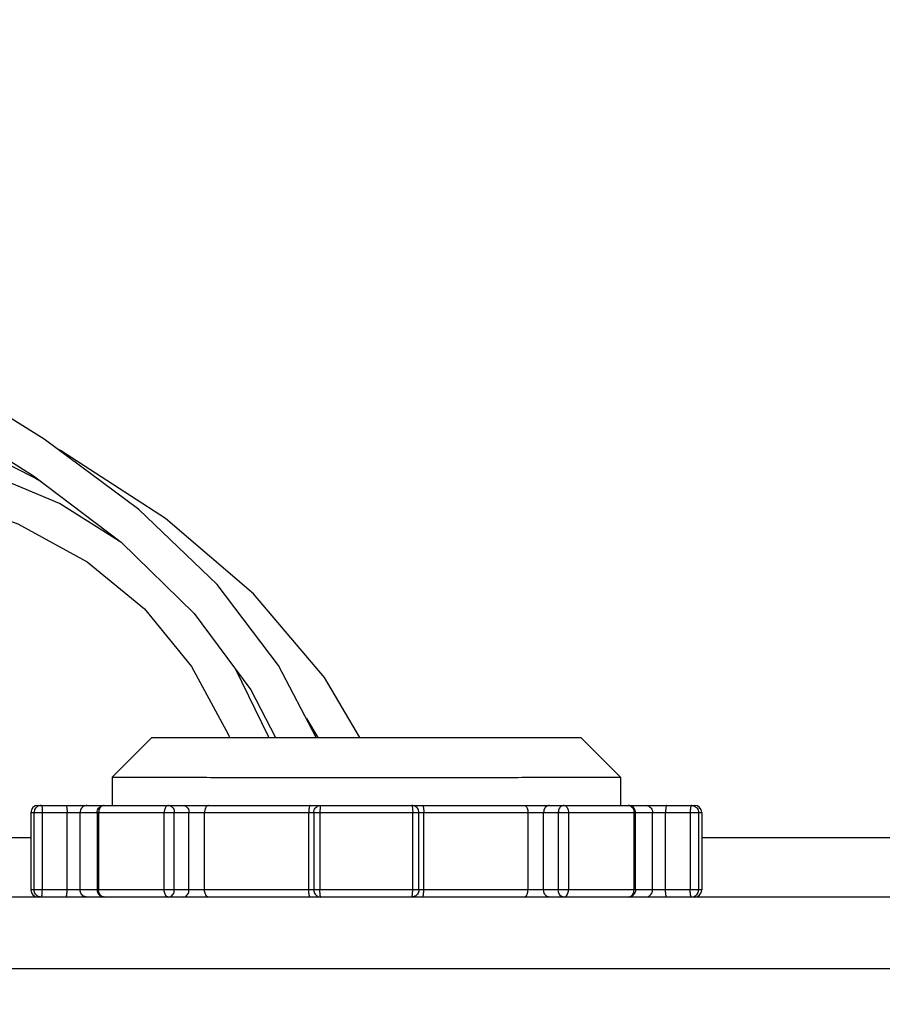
# Model space of a CAD drawing. Header units: inches. Extents: x 0 to 34, y 0 to 22.
# Tile 21 of 27: x 20.832 to 21.544, y 13.77 to 14.583. Entities that reach past the tile are written whole.
import ezdxf

# ---------------------------------------------------------------- set-up
doc = ezdxf.new("R2010")
doc.units = ezdxf.units.IN
doc.header["$LTSCALE"] = 1.87
doc.header["$MEASUREMENT"] = 0
doc.layers.get('0').update_dxf_attribs({"linetype": 'CONTINUOUS'})
doc.layers.add('DIMENSIONS', color=7, linetype='CONTINUOUS')
doc.styles.get("Standard").update_dxf_attribs({"font": 'txt', "width": 0.8})
doc.dimstyles.new('DIMSTYLE_1', dxfattribs={"dimtxt": 0.125, "dimasz": 0.1875, "dimexe": 0.18, "dimexo": 0.0625, "dimgap": 0.09, "dimtad": 0, "dimtih": 1, "dimtoh": 1, "dimdec": 3, "dimlfac": 2, "dimzin": 4, "dimdsep": 46, "dimtxsty": 'STANDARD', "dimblk": '_FILLED', "dimblk1": '_FILLED', "dimblk2": '_FILLED', "dimcen": 0.09, "dimadec": 0, "dimazin": 0, "dimtp": 0.01, "dimtm": 0.01, "dimtfac": 1, "dimtdec": 3, "dimtofl": 0, "dimtmove": 0, "dimatfit": 3, "dimldrblk": '_FILLED', "dimfxl": 1, "dimtolj": 1, "dimtzin": 4, "dimarcsym": 0})

# ---------------------------------------------------------------- blocks, each defined once
blk = doc.blocks.new('_FILLED')
at = {"color": 0, "linetype": 'ByBlock'}
blk.add_solid([(0, 0), (-1, 0.1736), (-1, -0.1736)], dxfattribs=at)
blk = doc.blocks.new('*D17')
at = {"layer": 'DIMENSIONS', "color": 2, "linetype": 'Continuous'}
for p, q in [((18.75592, 14.02564), (18.75592, 12.04127)), ((25.44883, 14.02564), (25.44883, 12.04127)), ((18.75592, 12.16627), (21.47738, 12.16627)), ((25.44883, 12.16627), (22.72738, 12.16627))]:
    blk.add_line(p, q, dxfattribs=at)
at = {"layer": 'DIMENSIONS', "color": 2, "linetype": 'Continuous', "xscale": 0.1875, "yscale": 0.1875, "zscale": 0.1875, "rotation": 180}
blk.add_blockref('_FILLED', (18.75592, 12.16627), dxfattribs=at)
at = {"layer": 'DIMENSIONS', "color": 2, "linetype": 'Continuous', "xscale": 0.1875, "yscale": 0.1875, "zscale": 0.1875}
blk.add_blockref('_FILLED', (25.44883, 12.16627), dxfattribs=at)
at = {"layer": 'DIMENSIONS', "color": 2, "linetype": 'Continuous', "width": 0.8}
for s, p in [('[', (22.16488, 12.10377)), (']', (22.56488, 12.10377)), ('13.39', (21.53988, 12.10377)), ('340', (22.26488, 12.10377))]:
    blk.add_text(s, height=0.125, dxfattribs=at).set_placement(p)

msp = doc.modelspace()

# ---------------------------------------------------------------- linework, layer by layer
at = {"color": 7, "linetype": 'Continuous'}
for p, q in [((20.84315, 14.20624), (20.91566, 14.15148)), ((20.91614, 14.15102), (20.86476, 14.18329)), ((20.99491, 14.11637), (20.93011, 14.17854)), ((20.91566, 14.15148), (20.97586, 14.09264)), ((21.06865, 14.00571), (21.07801, 13.99015)), ((20.94096, 13.99015), (20.90809, 13.95727)), ((20.94096, 13.99015), (21.29529, 13.99015)), ((21.29529, 13.99015), (21.32816, 13.95727)), ((20.90809, 13.95727), (20.90809, 13.93404)), ((21.32816, 13.95727), (21.32816, 13.93404)), ((20.84106, 13.92814), (21.39519, 13.92814)), ((20.84106, 13.92814), (20.84106, 13.86416)), ((20.84372, 13.86416), (20.84372, 13.92814)), ((20.84696, 13.93404), (21.38929, 13.93404)), ((20.85051, 13.86416), (20.85051, 13.92814)), ((20.87093, 13.86416), (20.87093, 13.92814)), ((20.88171, 13.86416), (20.88171, 13.92814)), ((20.8958, 13.92814), (20.8958, 13.86416)), ((20.89699, 13.92814), (20.89699, 13.86416)), ((20.95119, 13.86416), (20.95119, 13.92814)), ((20.95954, 13.86416), (20.95954, 13.92814)), ((20.97164, 13.86416), (20.97164, 13.92814)), ((20.98454, 13.86416), (20.98454, 13.92814)), ((21.07063, 13.86416), (21.07063, 13.92814)), ((21.07471, 13.92814), (21.07471, 13.86416)), ((21.0798, 13.92814), (21.0798, 13.86416)), ((21.15645, 13.86416), (21.15645, 13.92814)), ((21.16154, 13.86416), (21.16154, 13.92814)), ((21.16562, 13.86416), (21.16562, 13.92814)), ((21.25171, 13.86416), (21.25171, 13.92814)), ((21.26461, 13.86416), (21.26461, 13.92814)), ((21.27671, 13.92814), (21.27671, 13.86416)), ((21.28506, 13.92814), (21.28506, 13.86416)), ((21.33926, 13.86416), (21.33926, 13.92814)), ((21.34045, 13.86416), (21.34045, 13.92814)), ((21.35454, 13.86416), (21.35454, 13.92814)), ((21.36532, 13.86416), (21.36532, 13.92814)), ((21.38574, 13.92814), (21.38574, 13.86416)), ((21.39253, 13.92814), (21.39253, 13.86416)), ((21.39519, 13.92814), (21.39519, 13.86416)), ((20.70622, 13.90747), (20.84106, 13.90747)), ((21.39519, 13.90747), (23.3618, 13.90747)), ((21.39519, 13.86416), (20.84106, 13.86416)), ((25.17324, 13.85826), (19.03151, 13.85826)), ((19.03151, 13.7992), (25.17324, 13.7992))]:
    msp.add_line(p, q, dxfattribs=at)
for points in [[(20.93011, 14.17854), (20.85198, 14.23647), (20.7635, 14.29159), (20.66742, 14.34748), (20.56536, 14.40704), (20.46247, 14.46841), (20.36706, 14.52738), (20.28099, 14.5831)], [(20.45385, 14.36804), (20.55379, 14.33081), (20.65458, 14.29241), (20.75284, 14.2508), (20.84491, 14.20437), (20.84944, 14.20149)], [(20.57616, 14.36592), (20.67324, 14.30943), (20.76175, 14.25773), (20.84315, 14.20624)], [(20.86476, 14.18329), (20.79762, 14.2114), (20.72309, 14.23303)], [(21.11288, 13.99015), (21.08361, 14.03975), (21.02485, 14.10882), (20.95211, 14.17113), (20.86563, 14.22711), (20.86235, 14.22878)], [(20.76408, 14.19068), (20.83021, 14.16653), (20.88749, 14.13526), (20.93495, 14.09633), (20.97365, 14.04885), (21.00432, 13.99222), (21.00505, 13.99015)], [(21.07681, 13.99015), (21.0457, 14.04949), (20.99491, 14.11637)], [(20.97586, 14.09264), (21.02286, 14.02947), (21.043, 13.99015)], [(21.03763, 13.99015), (21.0374, 13.99085), (21.00999, 14.04677)]]:
    msp.add_lwpolyline(points, dxfattribs=at)
for centre, start, end in [((20.84696, 13.92814), 90, 180), ((21.38929, 13.92814), 0, 90), ((20.84696, 13.86416), 180, 270), ((21.38929, 13.86416), 270, 360)]:
    msp.add_arc(centre, 0.00591, start, end, dxfattribs=at)
for points, knots in [([(20.90809, 13.95727), (20.9088, 13.95727), (20.91163, 13.95725), (20.91795, 13.95724), (20.92834, 13.95722), (20.94259, 13.95721), (20.96041, 13.9572), (20.98144, 13.95719), (21.00051, 13.95718), (21.01253, 13.95718), (21.01656, 13.95718)], [0, 0, 0, 0, 0.0021358, 0.0084995, 0.0189624, 0.0333108, 0.05125, 0.0724183, 0.0963851, 0.1084713, 0.1084713, 0.1084713, 0.1084713]), ([(21.01656, 13.95718), (21.02128, 13.95718), (21.03187, 13.95717), (21.04245, 13.95717), (21.04832, 13.95717)], [0, 0, 0, 0, 0.01416739, 0.03176162, 0.03176162, 0.03176162, 0.03176162]), ([(21.04832, 13.95717), (21.05183, 13.95717), (21.05549, 13.95717), (21.05914, 13.95717), (21.05928, 13.95717)], [0, 0, 0, 0, 0.01054172, 0.01096116, 0.01096116, 0.01096116, 0.01096116]), ([(21.06784, 13.95717), (21.07463, 13.95717), (21.08217, 13.95717), (21.08972, 13.95717), (21.09047, 13.95717)], [0, 0, 0, 0, 0.02037903, 0.02262907, 0.02262907, 0.02262907, 0.02262907]), ([(21.13095, 13.95717), (21.13663, 13.95717), (21.15207, 13.95717), (21.17687, 13.95717), (21.20475, 13.95717), (21.23086, 13.95718), (21.25469, 13.95719), (21.27576, 13.9572), (21.29362, 13.95721), (21.30789, 13.95722), (21.31829, 13.95724), (21.32461, 13.95725), (21.32745, 13.95727), (21.32816, 13.95727)], [0, 0, 0, 0, 0.0170334, 0.046324, 0.0744099, 0.1006539, 0.1246632, 0.1458911, 0.1638675, 0.1782305, 0.1887021, 0.195073, 0.1972115, 0.1972115, 0.1972115, 0.1972115]), ([(20.84775, 13.93375), (20.84717, 13.93356), (20.84605, 13.93298), (20.84474, 13.93164), (20.84391, 13.92997), (20.84372, 13.92874), (20.84372, 13.92814)], [0, 0, 0, 0, 0.001841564, 0.003698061, 0.005540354, 0.00735481, 0.00735481, 0.00735481, 0.00735481]), ([(20.84957, 13.93404), (20.84971, 13.93404), (20.84998, 13.93357), (20.85016, 13.93278), (20.85037, 13.93147), (20.85048, 13.92989), (20.85051, 13.92874), (20.85051, 13.92814)], [0, 0, 0, 0, 0.000413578, 0.001299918, 0.002641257, 0.004296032, 0.006089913, 0.006089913, 0.006089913, 0.006089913]), ([(20.86999, 13.93404), (20.87013, 13.93404), (20.8704, 13.93358), (20.87058, 13.9328), (20.87079, 13.93149), (20.8709, 13.92991), (20.87093, 13.92875), (20.87093, 13.92814)], [0, 0, 0, 0, 0.000410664, 0.001289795, 0.002612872, 0.004264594, 0.00609008, 0.00609008, 0.00609008, 0.00609008]), ([(20.8875, 13.93404), (20.88689, 13.93404), (20.88567, 13.93385), (20.88403, 13.93299), (20.88273, 13.93166), (20.8819, 13.92999), (20.88171, 13.92875), (20.88171, 13.92814)], [0, 0, 0, 0, 0.001812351, 0.003631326, 0.005460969, 0.007301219, 0.009147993, 0.009147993, 0.009147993, 0.009147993]), ([(20.89693, 13.93161), (20.89729, 13.93211), (20.89818, 13.933), (20.89929, 13.93356), (20.89988, 13.93375)], [0, 0, 0, 0, 0.001846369, 0.003693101, 0.003693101, 0.003693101, 0.003693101]), ([(20.90171, 13.93404), (20.90121, 13.93404), (20.90018, 13.93383), (20.89883, 13.93294), (20.89779, 13.9316), (20.89714, 13.92994), (20.89699, 13.92874), (20.89699, 13.92814)], [0, 0, 0, 0, 0.001492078, 0.003058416, 0.00474767, 0.006524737, 0.008331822, 0.008331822, 0.008331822, 0.008331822]), ([(20.95475, 13.93404), (20.95437, 13.93404), (20.95354, 13.93381), (20.95254, 13.93289), (20.95178, 13.93155), (20.9513, 13.92992), (20.95119, 13.92874), (20.95119, 13.92814)], [0, 0, 0, 0, 0.001142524, 0.002448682, 0.003991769, 0.005715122, 0.007516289, 0.007516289, 0.007516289, 0.007516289]), ([(20.95475, 13.93404), (20.95525, 13.93404), (20.9563, 13.93383), (20.95767, 13.93295), (20.95873, 13.9316), (20.95939, 13.92994), (20.95954, 13.92874), (20.95954, 13.92814)], [0, 0, 0, 0, 0.001515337, 0.003099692, 0.004799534, 0.006580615, 0.008388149, 0.008388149, 0.008388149, 0.008388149]), ([(20.96685, 13.93404), (20.96735, 13.93404), (20.96839, 13.93384), (20.96975, 13.93296), (20.97081, 13.93162), (20.97149, 13.92996), (20.97164, 13.92875), (20.97164, 13.92814)], [0, 0, 0, 0, 0.001508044, 0.003084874, 0.004767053, 0.006548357, 0.008388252, 0.008388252, 0.008388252, 0.008388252]), ([(20.98781, 13.93404), (20.98746, 13.93404), (20.98669, 13.9338), (20.98578, 13.93289), (20.98508, 13.93156), (20.98464, 13.92993), (20.98454, 13.92875), (20.98454, 13.92814)], [0, 0, 0, 0, 0.001051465, 0.00229056, 0.003784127, 0.005494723, 0.007326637, 0.007326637, 0.007326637, 0.007326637]), ([(21.07179, 13.93404), (21.07164, 13.93404), (21.0713, 13.93362), (21.07106, 13.93279), (21.07081, 13.9315), (21.07066, 13.92991), (21.07063, 13.92875), (21.07063, 13.92814)], [0, 0, 0, 0, 0.000461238, 0.001360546, 0.002692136, 0.004346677, 0.006172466, 0.006172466, 0.006172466, 0.006172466]), ([(21.07471, 13.92814), (21.07471, 13.92877), (21.07491, 13.93001), (21.07577, 13.93168), (21.07709, 13.93299), (21.07875, 13.93384), (21.07999, 13.93404), (21.08062, 13.93404)], [0, 0, 0, 0, 0.001881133, 0.003714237, 0.005534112, 0.007367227, 0.009238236, 0.009238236, 0.009238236, 0.009238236]), ([(21.08062, 13.93404), (21.08049, 13.93404), (21.08026, 13.93355), (21.0801, 13.93279), (21.07992, 13.93146), (21.07983, 13.92989), (21.0798, 13.92874), (21.0798, 13.92814)], [0, 0, 0, 0, 0.000386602, 0.001263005, 0.002600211, 0.004253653, 0.006047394, 0.006047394, 0.006047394, 0.006047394]), ([(21.16154, 13.92814), (21.16154, 13.92877), (21.16134, 13.93001), (21.16048, 13.93168), (21.15916, 13.93299), (21.1575, 13.93384), (21.15626, 13.93404), (21.15563, 13.93404)], [0, 0, 0, 0, 0.001881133, 0.003714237, 0.005534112, 0.007367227, 0.009238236, 0.009238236, 0.009238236, 0.009238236]), ([(21.15563, 13.93404), (21.15576, 13.93404), (21.15599, 13.93355), (21.15615, 13.93279), (21.15633, 13.93146), (21.15642, 13.92989), (21.15645, 13.92874), (21.15645, 13.92814)], [0, 0, 0, 0, 0.000386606, 0.001263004, 0.002600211, 0.004253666, 0.006047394, 0.006047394, 0.006047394, 0.006047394]), ([(21.16446, 13.93404), (21.16461, 13.93404), (21.16495, 13.93362), (21.16519, 13.93279), (21.16544, 13.9315), (21.16558, 13.92991), (21.16562, 13.92875), (21.16562, 13.92814)], [0, 0, 0, 0, 0.000461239, 0.001360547, 0.002692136, 0.004346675, 0.006172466, 0.006172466, 0.006172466, 0.006172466]), ([(21.24844, 13.93404), (21.24879, 13.93404), (21.24956, 13.9338), (21.25047, 13.93289), (21.25117, 13.93156), (21.25161, 13.92993), (21.25171, 13.92875), (21.25171, 13.92814)], [0, 0, 0, 0, 0.001051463, 0.002290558, 0.003784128, 0.005494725, 0.007326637, 0.007326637, 0.007326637, 0.007326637]), ([(21.2694, 13.93404), (21.2689, 13.93404), (21.26786, 13.93384), (21.2665, 13.93296), (21.26544, 13.93162), (21.26476, 13.92996), (21.26461, 13.92875), (21.26461, 13.92814)], [0, 0, 0, 0, 0.001508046, 0.003084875, 0.00476705, 0.006548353, 0.008388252, 0.008388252, 0.008388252, 0.008388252]), ([(21.2815, 13.93404), (21.28099, 13.93404), (21.27995, 13.93383), (21.27858, 13.93295), (21.27752, 13.9316), (21.27686, 13.92994), (21.27671, 13.92874), (21.27671, 13.92814)], [0, 0, 0, 0, 0.001515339, 0.003099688, 0.004799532, 0.006580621, 0.008388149, 0.008388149, 0.008388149, 0.008388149]), ([(21.2815, 13.93404), (21.28188, 13.93404), (21.2827, 13.93381), (21.28371, 13.93289), (21.28447, 13.93155), (21.28495, 13.92992), (21.28506, 13.92874), (21.28506, 13.92814)], [0, 0, 0, 0, 0.001142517, 0.002448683, 0.003991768, 0.005715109, 0.007516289, 0.007516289, 0.007516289, 0.007516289]), ([(21.34016, 13.92996), (21.33997, 13.93055), (21.3394, 13.93167), (21.33807, 13.93299), (21.3364, 13.93385), (21.33516, 13.93404), (21.33454, 13.93404)], [0, 0, 0, 0, 0.001847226, 0.003693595, 0.005540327, 0.00738915, 0.00738915, 0.00738915, 0.00738915]), ([(21.33454, 13.93404), (21.33504, 13.93404), (21.33607, 13.93383), (21.33742, 13.93294), (21.33846, 13.9316), (21.33911, 13.92994), (21.33926, 13.92874), (21.33926, 13.92814)], [0, 0, 0, 0, 0.001492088, 0.003058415, 0.004747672, 0.006524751, 0.008331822, 0.008331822, 0.008331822, 0.008331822]), ([(21.34875, 13.93404), (21.34936, 13.93404), (21.35058, 13.93385), (21.35222, 13.93299), (21.35352, 13.93166), (21.35435, 13.92999), (21.35454, 13.92875), (21.35454, 13.92814)], [0, 0, 0, 0, 0.001812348, 0.003631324, 0.00546097, 0.007301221, 0.009147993, 0.009147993, 0.009147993, 0.009147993]), ([(21.36626, 13.93404), (21.36612, 13.93404), (21.36585, 13.93358), (21.36567, 13.9328), (21.36546, 13.93149), (21.36535, 13.92991), (21.36532, 13.92875), (21.36532, 13.92814)], [0, 0, 0, 0, 0.000410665, 0.001289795, 0.00261287, 0.004264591, 0.00609008, 0.00609008, 0.00609008, 0.00609008]), ([(21.38668, 13.93404), (21.38654, 13.93404), (21.38627, 13.93357), (21.38609, 13.93278), (21.38588, 13.93147), (21.38576, 13.92989), (21.38574, 13.92874), (21.38574, 13.92814)], [0, 0, 0, 0, 0.000413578, 0.001299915, 0.002641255, 0.004296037, 0.006089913, 0.006089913, 0.006089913, 0.006089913]), ([(21.3885, 13.93375), (21.38908, 13.93356), (21.39019, 13.93298), (21.39151, 13.93164), (21.39234, 13.92997), (21.39253, 13.92874), (21.39253, 13.92814)], [0, 0, 0, 0, 0.001841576, 0.00369807, 0.005540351, 0.007354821, 0.007354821, 0.007354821, 0.007354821]), ([(20.84775, 13.85855), (20.84717, 13.85874), (20.84605, 13.85932), (20.84474, 13.86066), (20.84391, 13.86233), (20.84372, 13.86356), (20.84372, 13.86416)], [0, 0, 0, 0, 0.001841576, 0.00369807, 0.005540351, 0.007354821, 0.007354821, 0.007354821, 0.007354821]), ([(20.84957, 13.85826), (20.84971, 13.85826), (20.84998, 13.85873), (20.85016, 13.85952), (20.85037, 13.86083), (20.85048, 13.86241), (20.85051, 13.86356), (20.85051, 13.86416)], [0, 0, 0, 0, 0.000413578, 0.001299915, 0.002641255, 0.004296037, 0.006089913, 0.006089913, 0.006089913, 0.006089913]), ([(20.86999, 13.85826), (20.87013, 13.85826), (20.8704, 13.85872), (20.87058, 13.8595), (20.87079, 13.86081), (20.8709, 13.86239), (20.87093, 13.86355), (20.87093, 13.86416)], [0, 0, 0, 0, 0.000410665, 0.001289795, 0.00261287, 0.004264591, 0.00609008, 0.00609008, 0.00609008, 0.00609008]), ([(20.8875, 13.85826), (20.88689, 13.85826), (20.88567, 13.85845), (20.88403, 13.85931), (20.88273, 13.86064), (20.8819, 13.86231), (20.88171, 13.86355), (20.88171, 13.86416)], [0, 0, 0, 0, 0.001812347, 0.003631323, 0.00546097, 0.007301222, 0.009147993, 0.009147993, 0.009147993, 0.009147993]), ([(20.89609, 13.86234), (20.89628, 13.86175), (20.89685, 13.86063), (20.89818, 13.85931), (20.89985, 13.85845), (20.90109, 13.85826), (20.90171, 13.85826)], [0, 0, 0, 0, 0.001847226, 0.003693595, 0.005540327, 0.00738915, 0.00738915, 0.00738915, 0.00738915]), ([(20.90171, 13.85826), (20.90121, 13.85826), (20.90018, 13.85847), (20.89883, 13.85936), (20.89779, 13.8607), (20.89714, 13.86236), (20.89699, 13.86356), (20.89699, 13.86416)], [0, 0, 0, 0, 0.001492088, 0.003058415, 0.004747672, 0.00652475, 0.008331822, 0.008331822, 0.008331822, 0.008331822]), ([(20.95475, 13.85826), (20.95437, 13.85826), (20.95354, 13.85849), (20.95254, 13.85941), (20.95178, 13.86075), (20.9513, 13.86238), (20.95119, 13.86356), (20.95119, 13.86416)], [0, 0, 0, 0, 0.001142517, 0.002448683, 0.003991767, 0.005715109, 0.007516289, 0.007516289, 0.007516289, 0.007516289]), ([(20.95475, 13.85826), (20.95525, 13.85826), (20.9563, 13.85847), (20.95767, 13.85935), (20.95873, 13.8607), (20.95939, 13.86236), (20.95954, 13.86356), (20.95954, 13.86416)], [0, 0, 0, 0, 0.001515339, 0.003099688, 0.004799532, 0.006580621, 0.008388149, 0.008388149, 0.008388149, 0.008388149]), ([(20.96685, 13.85826), (20.96735, 13.85826), (20.96839, 13.85846), (20.96975, 13.85934), (20.97081, 13.86068), (20.97149, 13.86234), (20.97164, 13.86355), (20.97164, 13.86416)], [0, 0, 0, 0, 0.001508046, 0.003084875, 0.00476705, 0.006548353, 0.008388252, 0.008388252, 0.008388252, 0.008388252]), ([(20.98781, 13.85826), (20.98746, 13.85826), (20.98669, 13.8585), (20.98578, 13.85941), (20.98508, 13.86074), (20.98464, 13.86237), (20.98454, 13.86355), (20.98454, 13.86416)], [0, 0, 0, 0, 0.001051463, 0.002290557, 0.003784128, 0.005494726, 0.007326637, 0.007326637, 0.007326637, 0.007326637]), ([(21.07179, 13.85826), (21.07164, 13.85826), (21.0713, 13.85869), (21.07106, 13.85951), (21.07081, 13.8608), (21.07066, 13.86239), (21.07063, 13.86355), (21.07063, 13.86416)], [0, 0, 0, 0, 0.000461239, 0.001360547, 0.002692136, 0.004346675, 0.006172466, 0.006172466, 0.006172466, 0.006172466]), ([(21.07471, 13.86416), (21.07471, 13.86353), (21.07491, 13.86229), (21.07577, 13.86062), (21.07709, 13.85931), (21.07875, 13.85846), (21.07999, 13.85826), (21.08062, 13.85826)], [0, 0, 0, 0, 0.001881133, 0.003714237, 0.005534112, 0.007367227, 0.009238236, 0.009238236, 0.009238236, 0.009238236]), ([(21.08062, 13.85826), (21.08049, 13.85826), (21.08026, 13.85875), (21.0801, 13.85951), (21.07992, 13.86084), (21.07983, 13.86241), (21.0798, 13.86356), (21.0798, 13.86416)], [0, 0, 0, 0, 0.000386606, 0.001263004, 0.002600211, 0.004253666, 0.006047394, 0.006047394, 0.006047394, 0.006047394]), ([(21.16154, 13.86416), (21.16154, 13.86353), (21.16134, 13.86229), (21.16048, 13.86062), (21.15916, 13.85931), (21.1575, 13.85846), (21.15626, 13.85826), (21.15563, 13.85826)], [0, 0, 0, 0, 0.001881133, 0.003714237, 0.005534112, 0.007367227, 0.009238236, 0.009238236, 0.009238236, 0.009238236]), ([(21.15563, 13.85826), (21.15576, 13.85826), (21.15599, 13.85875), (21.15615, 13.85951), (21.15633, 13.86084), (21.15642, 13.86241), (21.15645, 13.86356), (21.15645, 13.86416)], [0, 0, 0, 0, 0.000386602, 0.001263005, 0.002600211, 0.004253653, 0.006047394, 0.006047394, 0.006047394, 0.006047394]), ([(21.16446, 13.85826), (21.16461, 13.85826), (21.16495, 13.85869), (21.16519, 13.85951), (21.16544, 13.8608), (21.16558, 13.86239), (21.16562, 13.86355), (21.16562, 13.86416)], [0, 0, 0, 0, 0.000461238, 0.001360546, 0.002692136, 0.004346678, 0.006172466, 0.006172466, 0.006172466, 0.006172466]), ([(21.24844, 13.85826), (21.24879, 13.85826), (21.24956, 13.8585), (21.25047, 13.85941), (21.25117, 13.86074), (21.25161, 13.86237), (21.25171, 13.86355), (21.25171, 13.86416)], [0, 0, 0, 0, 0.001051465, 0.002290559, 0.003784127, 0.005494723, 0.007326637, 0.007326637, 0.007326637, 0.007326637]), ([(21.2694, 13.85826), (21.2689, 13.85826), (21.26786, 13.85846), (21.2665, 13.85934), (21.26544, 13.86068), (21.26476, 13.86234), (21.26461, 13.86355), (21.26461, 13.86416)], [0, 0, 0, 0, 0.001508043, 0.003084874, 0.004767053, 0.006548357, 0.008388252, 0.008388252, 0.008388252, 0.008388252]), ([(21.2815, 13.85826), (21.28099, 13.85826), (21.27995, 13.85847), (21.27858, 13.85935), (21.27752, 13.8607), (21.27686, 13.86236), (21.27671, 13.86356), (21.27671, 13.86416)], [0, 0, 0, 0, 0.001515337, 0.003099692, 0.004799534, 0.006580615, 0.008388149, 0.008388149, 0.008388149, 0.008388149]), ([(21.2815, 13.85826), (21.28188, 13.85826), (21.2827, 13.85849), (21.28371, 13.85941), (21.28447, 13.86075), (21.28495, 13.86238), (21.28506, 13.86356), (21.28506, 13.86416)], [0, 0, 0, 0, 0.001142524, 0.002448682, 0.003991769, 0.005715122, 0.007516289, 0.007516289, 0.007516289, 0.007516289]), ([(21.33454, 13.85826), (21.33504, 13.85826), (21.33607, 13.85847), (21.33742, 13.85936), (21.33846, 13.8607), (21.33911, 13.86236), (21.33926, 13.86356), (21.33926, 13.86416)], [0, 0, 0, 0, 0.001492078, 0.003058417, 0.004747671, 0.006524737, 0.008331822, 0.008331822, 0.008331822, 0.008331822]), ([(21.34875, 13.85826), (21.34936, 13.85826), (21.35058, 13.85845), (21.35222, 13.85931), (21.35352, 13.86064), (21.35435, 13.86231), (21.35454, 13.86355), (21.35454, 13.86416)], [0, 0, 0, 0, 0.001812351, 0.003631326, 0.005460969, 0.007301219, 0.009147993, 0.009147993, 0.009147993, 0.009147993]), ([(21.36626, 13.85826), (21.36612, 13.85826), (21.36585, 13.85872), (21.36567, 13.8595), (21.36546, 13.86081), (21.36535, 13.86239), (21.36532, 13.86355), (21.36532, 13.86416)], [0, 0, 0, 0, 0.000410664, 0.001289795, 0.002612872, 0.004264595, 0.00609008, 0.00609008, 0.00609008, 0.00609008]), ([(21.38668, 13.85826), (21.38654, 13.85826), (21.38627, 13.85873), (21.38609, 13.85952), (21.38588, 13.86083), (21.38576, 13.86241), (21.38574, 13.86356), (21.38574, 13.86416)], [0, 0, 0, 0, 0.000413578, 0.001299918, 0.002641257, 0.004296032, 0.006089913, 0.006089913, 0.006089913, 0.006089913]), ([(21.3885, 13.85855), (21.38908, 13.85874), (21.39019, 13.85932), (21.39151, 13.86066), (21.39234, 13.86233), (21.39253, 13.86356), (21.39253, 13.86416)], [0, 0, 0, 0, 0.001841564, 0.003698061, 0.005540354, 0.00735481, 0.00735481, 0.00735481, 0.00735481]), ([(21.33932, 13.86069), (21.33896, 13.86019), (21.33807, 13.8593), (21.33695, 13.85874), (21.33637, 13.85855)], [0, 0, 0, 0, 0.001846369, 0.003693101, 0.003693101, 0.003693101, 0.003693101])]:
    msp.add_open_spline(points, degree=3, knots=knots, dxfattribs=at)
for points in [[(21.05928, 13.95717), (21.06213, 13.95717), (21.06498, 13.95717), (21.06784, 13.95717)], [(21.09047, 13.95717), (21.09292, 13.95717), (21.09538, 13.95717), (21.09783, 13.95717)], [(21.09783, 13.95717), (21.09829, 13.95717), (21.09875, 13.95717), (21.09921, 13.95717)], [(21.09921, 13.95717), (21.10552, 13.95717), (21.11182, 13.95717), (21.11812, 13.95717)], [(21.11812, 13.95717), (21.1224, 13.95717), (21.12668, 13.95717), (21.13095, 13.95717)], [(20.84957, 13.93404), (20.84896, 13.93404), (20.84834, 13.93394), (20.84775, 13.93375)], [(20.8958, 13.92814), (20.8958, 13.92875), (20.8959, 13.92938), (20.89609, 13.92996)], [(20.89609, 13.92996), (20.89628, 13.93055), (20.89657, 13.93111), (20.89693, 13.93161)], [(20.89988, 13.93375), (20.90047, 13.93394), (20.90109, 13.93404), (20.90171, 13.93404)], [(21.34045, 13.92814), (21.34045, 13.92875), (21.34035, 13.92938), (21.34016, 13.92996)], [(21.38668, 13.93404), (21.38729, 13.93404), (21.38791, 13.93394), (21.3885, 13.93375)], [(20.8958, 13.86416), (20.8958, 13.86355), (20.8959, 13.86292), (20.89609, 13.86234)], [(21.34016, 13.86234), (21.33997, 13.86175), (21.33968, 13.86119), (21.33932, 13.86069)], [(21.34045, 13.86416), (21.34045, 13.86355), (21.34035, 13.86292), (21.34016, 13.86234)], [(20.84957, 13.85826), (20.84896, 13.85826), (20.84834, 13.85836), (20.84775, 13.85855)], [(21.33637, 13.85855), (21.33578, 13.85836), (21.33516, 13.85826), (21.33454, 13.85826)], [(21.38668, 13.85826), (21.38729, 13.85826), (21.38791, 13.85836), (21.3885, 13.85855)]]:
    msp.add_open_spline(points, degree=3, dxfattribs=at)

# ---------------------------------------------------------------- dimensions: what is measured, and where the dimension line sits
at = {"layer": 'DIMENSIONS', "color": 2, "linetype": 'Continuous'}
dim = msp.add_linear_dim(base=(18.75592, 12.16627), p1=(25.44883, 14.02564), p2=(18.75592, 14.02564), angle=180, dimstyle='DIMSTYLE_1', dxfattribs=at)
dim.commit()
dim.dimension.update_dxf_attribs({"geometry": '*D17', "text_midpoint": (22.10238, 12.16627), "dimtype": 160})

doc.saveas('drawing.dxf')
